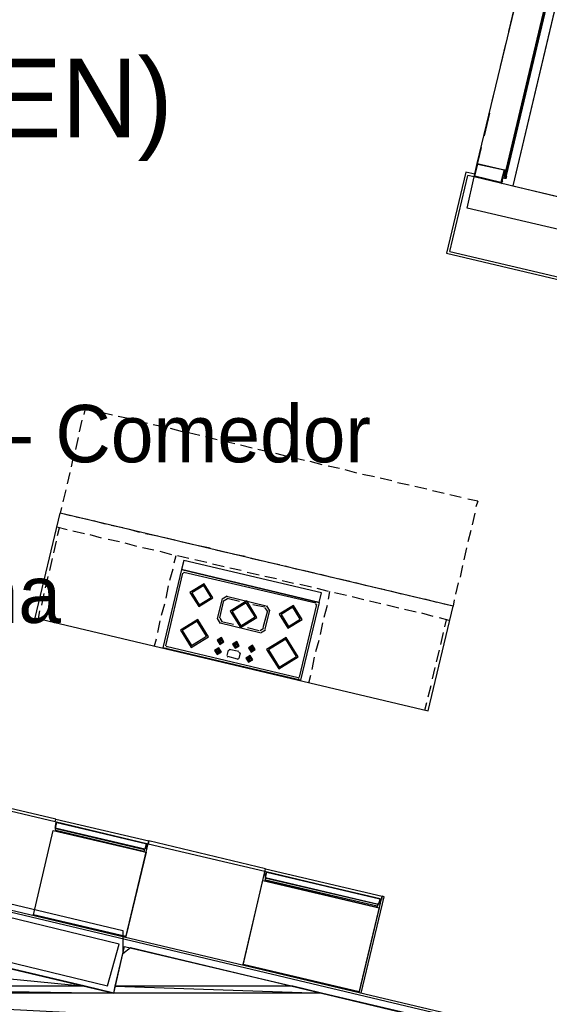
# Model space of a CAD drawing. Header units: feet. Extents: x -79 to 198, y -22 to 181.
# Tile 187 of 256: x 105 to 116, y 115 to 135. Entities that reach past the tile are written whole.
import ezdxf
from ezdxf.enums import TextEntityAlignment as Align

# ---------------------------------------------------------------- set-up
doc = ezdxf.new("R2010")
doc.units = ezdxf.units.FT
for name, color, linetype in [('A-AREA-COMUN', 252, 'CONTINUOUS'), ('A-AREA-UNIDAD', 30, 'CONTINUOUS'), ('A-LINEA', 7, 'CONTINUOUS'), ('A-MURO-CONCRETO', 8, 'CONTINUOUS'), ('A-NOMBRE-ESPACIO', 2, 'CONTINUOUS'), ('A-TEXTO-PDF', 3, 'CONTINUOUS')]:
    doc.layers.add(name, color=color, linetype=linetype)

msp = doc.modelspace()

# ---------------------------------------------------------------- linework, layer by layer
at = {"layer": 'A-AREA-COMUN'}
msp.add_lwpolyline([(98.592, 114.3644), (97.28, 114.7378), (97.28, 115.8578), (97.568, 116.9244), (98.64, 116.9778), (106.432, 115.0933), (106.672, 115.9644), (97.76, 118.1333), (97.76, 119.2178), (99.232, 125.4578), (98.8, 123.8933), (97.84, 123.8933), (94.64, 124.6578), (94.768, 126.3644), (87.808, 127.9644)], dxfattribs=at)
at = {"layer": 'A-AREA-UNIDAD'}
msp.add_lwpolyline([(88, 128.2844), (94.848, 126.6844), (94.928, 125.6533), (94.72, 124.8889), (98.688, 124.0178), (98.88, 125.4578), (99.872, 125.4933), (100.032, 124.0533), (99.68, 123.6444), (99.36, 123.6444), (99.36, 122.9333), (98.96, 122.8978), (97.952, 118.3289), (100.08, 117.9733), (100.192, 117.8133), (106.752, 116.2489), (106.752, 115.7689), (106.912, 115.8933), (114.4, 114.0978), (115.488, 114.2044), (123.28, 112.3378), (124.288, 112.3378), (124.352, 111.8933), (135.968, 109.1733)], dxfattribs=at)
at = {"layer": 'A-LINEA'}
for p, q in [((117.8667, 144.3111), (114.9067, 131.8311)), ((114.16, 132.2978), (114.9867, 135.7378)), ((114.9333, 135.5511), (114.8133, 135.0578)), ((114.76, 134.8178), (114.64, 134.3244)), ((114.5867, 134.0844), (114.4667, 133.6044)), ((114.4133, 133.3511), (114.3067, 132.8711)), ((114.24, 132.6311), (114.0933, 132.0178)), ((114.1067, 132.0711), (113.92, 132.1111)), ((114.7467, 132.1511), (114.7467, 132.1511)), ((114.7467, 132.1378), (114.7467, 132.1378)), ((114.7467, 132.1378), (114.7467, 132.1378)), ((114.76, 132.1511), (114.76, 132.1511)), ((113.5867, 130.4578), (113.96, 132.0444)), ((114.0933, 132.0178), (113.96, 132.0444)), ((116.04, 131.5511), (114.0933, 132.0178)), ((114.6667, 131.8978), (114.6667, 131.8978)), ((114.72, 132.0444), (114.72, 132.0444)), ((114.72, 131.9911), (114.72, 132.0044)), ((114.72, 131.9911), (114.72, 132.0044)), ((114.7333, 131.9911), (114.72, 131.9911)), ((114.72, 131.9911), (114.72, 131.9911)), ((114.72, 131.9911), (114.72, 131.9911)), ((114.72, 131.9911), (114.7333, 131.9911)), ((114.72, 131.9911), (114.72, 131.9911)), ((114.72, 131.9911), (114.72, 131.9911)), ((114.72, 131.9911), (114.72, 131.9911)), ((114.72, 131.9911), (114.72, 131.9911)), ((114.72, 131.9911), (114.72, 131.9911)), ((114.72, 131.9911), (114.72, 131.9911)), ((114.7333, 132.0444), (114.7333, 132.0444)), ((114.7333, 132.0444), (114.7333, 132.0444)), ((114.7333, 132.0444), (114.7333, 132.0444)), ((114.7333, 132.0444), (114.7333, 132.0444)), ((114.7333, 132.0444), (114.7333, 132.0444)), ((114.7333, 132.0444), (114.7333, 132.0444)), ((114.7333, 132.0444), (114.7333, 132.0444)), ((114.7333, 132.0444), (114.7333, 132.0444)), ((114.7333, 132.0311), (114.7333, 132.0311)), ((114.7333, 132.0311), (114.7333, 132.0311)), ((114.7333, 132.0311), (114.7333, 132.0311)), ((114.7333, 132.0178), (114.7333, 132.0178)), ((114.7333, 132.0178), (114.7333, 132.0178)), ((114.7333, 132.0178), (114.7333, 132.0178)), ((114.7333, 131.9911), (114.7333, 132.0044)), ((114.7333, 132.0044), (114.7333, 132.0044)), ((114.7333, 132.0044), (114.7333, 132.0044)), ((114.7333, 132.0044), (114.7333, 132.0044)), ((114.7333, 132.0044), (114.7333, 132.0044)), ((114.7333, 132.0044), (114.7333, 132.0044)), ((114.7333, 132.0044), (114.7333, 132.0044)), ((114.7333, 132.0044), (114.7333, 132.0044)), ((114.7333, 132.0044), (114.7333, 132.0044)), ((114.7333, 132.0044), (114.7333, 132.0044)), ((114.7333, 132.0044), (114.7333, 132.0044)), ((114.7467, 132.0044), (114.7333, 132.0044)), ((114.7333, 132.0044), (114.7333, 131.9911)), ((114.7333, 132.0044), (114.7333, 132.0044)), ((114.7333, 132.0044), (114.7333, 132.0044)), ((114.7333, 132.0044), (114.7333, 132.0044)), ((114.7333, 132.0044), (114.7333, 132.0044)), ((114.7333, 132.0044), (114.7333, 132.0044)), ((114.7333, 132.0044), (114.7333, 132.0044)), ((114.7333, 132.0044), (114.7333, 132.0044)), ((114.7333, 132.0044), (114.7333, 132.0044)), ((114.7467, 132.0044), (114.7333, 132.0044)), ((114.7333, 132.0044), (114.7333, 132.0044)), ((114.7333, 132.0044), (114.7333, 132.0044)), ((114.7333, 132.0044), (114.7333, 132.0044)), ((114.7333, 132.0044), (114.7333, 132.0044)), ((114.7333, 132.0044), (114.7333, 132.0044)), ((114.7333, 132.0044), (114.7467, 132.0044)), ((114.7333, 132.0044), (114.7467, 132.0044)), ((114.7333, 132.0044), (114.7333, 132.0044)), ((114.7333, 132.0044), (114.7467, 132.0044)), ((114.7333, 132.0044), (114.7467, 132.0044)), ((114.7333, 131.9911), (114.7333, 131.9911)), ((114.7333, 131.9911), (114.7333, 131.9911)), ((114.7333, 131.9911), (114.7333, 131.9911)), ((114.7333, 131.9911), (114.7333, 131.9911)), ((114.7333, 131.9911), (114.7333, 131.9911)), ((114.7333, 131.9911), (114.7333, 131.9911)), ((114.7333, 131.9911), (114.7333, 131.9911)), ((114.7333, 131.9911), (114.7333, 131.9911)), ((114.7333, 131.9911), (114.7333, 131.9911)), ((114.7333, 131.9911), (114.7333, 131.9911)), ((114.7333, 131.9911), (114.7333, 131.9911)), ((114.7333, 131.9911), (114.7333, 131.9911)), ((114.7467, 132.0444), (114.7467, 132.0444)), ((114.7467, 132.0311), (114.7467, 132.0444)), ((114.7467, 132.0311), (114.7467, 132.0444)), ((114.7467, 132.0444), (114.7467, 132.0444)), ((114.7467, 132.0444), (114.7467, 132.0444)), ((114.7467, 132.0311), (114.7467, 132.0444)), ((114.7467, 132.0444), (114.7467, 132.0444)), ((114.7467, 132.0444), (114.7467, 132.0444)), ((114.7467, 132.0311), (114.7467, 132.0444)), ((114.7467, 132.0444), (114.7467, 132.0444)), ((114.7467, 132.0444), (114.7467, 132.0444)), ((114.7467, 132.0444), (114.7467, 132.0444)), ((114.7467, 132.0444), (114.7467, 132.0444)), ((114.7467, 132.0444), (114.7467, 132.0444)), ((114.7467, 132.0311), (114.7467, 132.0311)), ((114.7467, 132.0178), (114.76, 132.0311)), ((114.7467, 132.0311), (114.7467, 132.0311)), ((114.7467, 132.0311), (114.7467, 132.0311)), ((114.7467, 132.0311), (114.7467, 132.0311)), ((114.7467, 132.0311), (114.7467, 132.0311)), ((114.7467, 132.0311), (114.7467, 132.0311)), ((114.7467, 132.0311), (114.7467, 132.0178)), ((114.7467, 132.0311), (114.7467, 132.0311)), ((114.7467, 132.0178), (114.7467, 132.0311)), ((114.7467, 132.0311), (114.7467, 132.0311)), ((114.76, 132.0311), (114.7467, 132.0311)), ((114.7467, 132.0311), (114.7467, 132.0311)), ((114.7467, 132.0311), (114.7467, 132.0311)), ((114.7467, 132.0311), (114.7467, 132.0311)), ((114.7467, 132.0311), (114.7467, 132.0311)), ((114.7467, 132.0311), (114.7467, 132.0311)), ((114.7467, 132.0311), (114.7467, 132.0311)), ((114.7467, 132.0311), (114.7467, 132.0311)), ((114.7467, 132.0311), (114.7467, 132.0311)), ((114.7467, 132.0311), (114.76, 132.0311)), ((114.7467, 132.0044), (114.7467, 132.0178)), ((114.7467, 132.0178), (114.7467, 132.0178)), ((114.7467, 132.0178), (114.7467, 132.0178)), ((114.7467, 132.0178), (114.7467, 132.0178)), ((114.7467, 132.0178), (114.7467, 132.0178)), ((114.7467, 132.0178), (114.7467, 132.0178)), ((114.76, 132.0178), (114.7467, 132.0178)), ((114.7467, 132.0178), (114.7467, 132.0178)), ((114.7467, 132.0044), (114.7467, 132.0178)), ((114.76, 132.0178), (114.7467, 132.0178)), ((114.7467, 132.0178), (114.7467, 132.0178)), ((114.7467, 132.0178), (114.7467, 132.0178)), ((114.7467, 132.0178), (114.7467, 132.0178)), ((114.7467, 132.0178), (114.7467, 132.0178)), ((114.7467, 132.0178), (114.7467, 132.0178)), ((114.7467, 132.0178), (114.7467, 132.0178)), ((114.7467, 132.0178), (114.7467, 132.0178)), ((114.7467, 132.0178), (114.7467, 132.0178)), ((114.7467, 132.0178), (114.7467, 132.0178)), ((114.7467, 132.0178), (114.7467, 132.0178)), ((114.7467, 132.0178), (114.7467, 132.0044)), ((114.7467, 132.0178), (114.7467, 132.0044)), ((114.7467, 132.0178), (114.7467, 132.0178)), ((114.7467, 132.0178), (114.7467, 132.0178)), ((114.7467, 132.0178), (114.7467, 132.0178)), ((114.7467, 132.0178), (114.7467, 132.0178)), ((114.7467, 132.0178), (114.76, 132.0178)), ((114.7467, 132.0178), (114.76, 132.0178)), ((114.7467, 132.0044), (114.7467, 132.0044)), ((114.7467, 132.0044), (114.7467, 132.0044)), ((114.76, 132.0044), (114.7467, 132.0044)), ((114.7467, 131.9911), (114.7467, 132.0044)), ((114.7467, 132.0044), (114.7467, 132.0044)), ((114.7467, 132.0044), (114.7467, 132.0044)), ((114.7467, 132.0044), (114.7467, 132.0044)), ((114.7467, 132.0044), (114.7467, 132.0044)), ((114.7467, 132.0044), (114.7467, 132.0044)), ((114.7467, 132.0044), (114.7467, 132.0044)), ((114.7467, 132.0044), (114.7467, 131.9911)), ((114.7467, 132.0044), (114.7467, 132.0044)), ((114.7467, 132.0044), (114.7467, 131.9911)), ((114.7467, 132.0044), (114.7467, 132.0044)), ((114.7467, 132.0044), (114.7467, 132.0044)), ((114.7467, 132.0044), (114.7467, 131.9911)), ((114.7467, 132.0044), (114.7467, 132.0044)), ((114.7467, 132.0044), (114.7467, 132.0044)), ((114.7467, 131.9911), (114.7467, 131.9911)), ((114.7467, 131.9911), (114.7467, 131.9911)), ((114.7467, 131.9911), (114.7467, 131.9911)), ((114.7467, 131.9911), (114.7467, 131.9911)), ((114.7467, 131.9911), (114.7467, 131.9911)), ((114.7467, 131.9911), (114.7467, 131.9911)), ((114.7467, 131.9911), (114.7467, 131.9911)), ((114.7467, 131.9911), (114.7467, 131.9911)), ((114.7467, 131.9911), (114.7467, 131.9911)), ((114.7467, 131.9911), (114.7467, 131.9911)), ((114.7467, 131.9911), (114.7467, 131.9911)), ((114.7467, 131.9911), (114.7467, 131.9911)), ((114.7467, 131.9911), (114.7467, 131.9911)), ((114.7467, 131.9911), (114.7467, 131.9911)), ((114.7467, 131.9911), (114.7467, 131.9911)), ((114.7467, 131.9911), (114.7467, 131.9911)), ((114.76, 131.9911), (114.7467, 131.9911)), ((114.7467, 131.9911), (114.7467, 131.9911)), ((114.7467, 131.9911), (114.7467, 131.9911)), ((114.7467, 131.9911), (114.7467, 131.9911)), ((114.7467, 131.9911), (114.7467, 131.9911)), ((114.7467, 131.9911), (114.7467, 131.9911)), ((114.7467, 131.9911), (114.7467, 131.9911)), ((114.7467, 131.9911), (114.7467, 131.9911)), ((114.7467, 131.9911), (114.7467, 131.9911)), ((114.7467, 131.9911), (114.7467, 131.9911)), ((114.7467, 131.9911), (114.7467, 131.9911)), ((114.7467, 131.9911), (114.7467, 131.9911)), ((114.7467, 131.9911), (114.7467, 131.9911)), ((114.76, 132.0444), (114.76, 132.0444)), ((114.76, 132.0311), (114.76, 132.0311)), ((114.76, 132.0311), (114.76, 132.0311)), ((114.76, 132.0311), (114.76, 132.0311)), ((114.76, 132.0311), (114.76, 132.0311)), ((114.76, 132.0311), (114.76, 132.0311)), ((114.76, 132.0311), (114.76, 132.0311)), ((114.76, 132.0311), (114.76, 132.0311)), ((114.76, 132.0311), (114.76, 132.0311)), ((114.76, 132.0311), (114.76, 132.0311)), ((114.76, 132.0311), (114.76, 132.0311)), ((114.76, 132.0311), (114.76, 132.0311)), ((114.76, 132.0311), (114.76, 132.0311)), ((114.76, 132.0311), (114.76, 132.0311)), ((114.76, 132.0311), (114.76, 132.0311)), ((114.76, 132.0311), (114.76, 132.0311)), ((114.76, 132.0311), (114.76, 132.0311)), ((114.76, 132.0311), (114.76, 132.0311)), ((114.76, 132.0311), (114.76, 132.0311)), ((114.76, 132.0311), (114.76, 132.0311)), ((114.76, 132.0311), (114.76, 132.0311)), ((114.76, 132.0311), (114.76, 132.0311)), ((114.76, 132.0311), (114.76, 132.0311)), ((114.76, 132.0311), (114.76, 132.0311)), ((114.76, 132.0311), (114.76, 132.0311)), ((114.76, 132.0311), (114.76, 132.0311)), ((114.76, 132.0311), (114.76, 132.0311)), ((114.76, 132.0311), (114.76, 132.0311)), ((114.76, 132.0311), (114.76, 132.0311)), ((114.76, 132.0311), (114.76, 132.0311)), ((114.76, 132.0178), (114.76, 132.0178)), ((114.76, 132.0178), (114.76, 132.0178)), ((114.76, 132.0178), (114.76, 132.0178)), ((114.76, 132.0178), (114.76, 132.0178)), ((114.76, 132.0178), (114.76, 132.0178)), ((114.76, 132.0178), (114.76, 132.0178)), ((114.76, 132.0178), (114.76, 132.0178)), ((114.76, 132.0178), (114.76, 132.0178)), ((114.76, 132.0178), (114.76, 132.0178)), ((114.76, 132.0178), (114.76, 132.0178)), ((114.76, 132.0178), (114.76, 132.0044)), ((114.76, 132.0178), (114.76, 132.0044)), ((114.76, 132.0178), (114.76, 132.0178)), ((114.76, 132.0178), (114.76, 132.0178)), ((114.76, 132.0178), (114.76, 132.0178)), ((114.76, 132.0178), (114.76, 132.0178)), ((114.76, 132.0178), (114.76, 132.0178)), ((114.76, 132.0178), (114.76, 132.0178)), ((114.76, 132.0178), (114.76, 132.0178)), ((114.76, 132.0178), (114.76, 132.0178)), ((114.76, 132.0044), (114.76, 132.0044)), ((114.76, 132.0044), (114.76, 132.0044)), ((114.76, 131.9911), (114.76, 132.0044)), ((114.76, 132.0044), (114.76, 132.0044)), ((114.76, 132.0044), (114.76, 132.0044)), ((114.76, 132.0044), (114.76, 132.0044)), ((114.76, 132.0044), (114.76, 132.0044)), ((114.76, 132.0044), (114.76, 132.0044)), ((114.76, 132.0044), (114.76, 132.0044)), ((114.76, 132.0044), (114.76, 132.0044)), ((114.76, 132.0044), (114.76, 131.9911)), ((114.76, 132.0044), (114.76, 132.0044)), ((114.76, 132.0044), (114.76, 132.0044)), ((114.76, 132.0044), (114.76, 132.0044)), ((114.76, 132.0044), (114.76, 132.0044)), ((114.76, 131.9911), (114.76, 131.9911)), ((114.76, 131.9911), (114.76, 131.9911)), ((114.76, 131.9911), (114.76, 131.9911)), ((114.76, 131.9911), (114.76, 131.9911)), ((114.76, 131.9911), (114.76, 131.9911)), ((114.76, 131.9911), (114.76, 131.9911)), ((114.76, 131.9911), (114.76, 131.9911)), ((114.76, 131.9778), (114.76, 131.9911)), ((114.7739, 132.0315), (114.7605, 131.975)), ((114.7733, 132.0311), (114.7733, 132.0311)), ((114.7733, 132.0311), (114.7733, 132.0311)), ((114.7733, 132.0311), (114.7733, 132.0311)), ((114.7733, 132.0311), (114.7733, 132.0311)), ((113.5867, 130.4578), (119.08, 129.1644)), ((105.96, 127.1644), (105.9333, 127.0444)), ((106.1733, 127.1244), (105.96, 127.1644)), ((105.8933, 126.9244), (105.84, 126.6844)), ((106.5333, 127.0311), (106.2933, 127.0844)), ((106.8933, 126.9511), (106.6533, 127.0044)), ((107.2667, 126.8578), (107.0267, 126.9111)), ((107.6267, 126.7778), (107.3867, 126.8311)), ((108, 126.6844), (107.7467, 126.7511)), ((105.8133, 126.5644), (105.76, 126.3111)), ((108.36, 126.6044), (108.12, 126.6578)), ((108.72, 126.5111), (108.48, 126.5778)), ((109.0933, 126.4311), (108.84, 126.4844)), ((109.4533, 126.3378), (109.2133, 126.4044)), ((109.8133, 126.2578), (109.5733, 126.3111)), ((105.72, 126.1911), (105.6667, 125.9511)), ((110.1867, 126.1644), (109.9467, 126.2311)), ((110.5467, 126.0844), (110.3067, 126.1378)), ((110.92, 125.9911), (110.6667, 126.0578)), ((111.28, 125.9111), (111.04, 125.9644)), ((111.64, 125.8178), (111.4, 125.8844)), ((105.64, 125.8311), (105.5867, 125.5911)), ((112.0133, 125.7378), (111.76, 125.7911)), ((112.3733, 125.6578), (112.1333, 125.7111)), ((105.56, 125.4711), (105.4933, 125.2178)), ((112.7333, 125.5644), (112.4933, 125.6178)), ((113.1067, 125.4844), (112.8533, 125.5378)), ((113.4667, 125.3911), (113.2267, 125.4444)), ((113.8267, 125.3111), (113.5867, 125.3644)), ((114.1733, 125.2311), (113.96, 125.2711)), ((105.4667, 125.0978), (105.44, 124.9778)), ((114.1733, 125.2311), (114.1333, 125.1111)), ((104.92, 122.7911), (105.44, 124.9778)), ((105.6533, 124.9244), (105.44, 124.9778)), ((106.0133, 124.8444), (105.7733, 124.8978)), ((114.1067, 124.9778), (114.0533, 124.7378)), ((105.5867, 124.6311), (105.3733, 124.6844)), ((105.3867, 124.5111), (105.4267, 124.6711)), ((106.3867, 124.7511), (106.1333, 124.8178)), ((106.7467, 124.6711), (106.5067, 124.7244)), ((107.1067, 124.5778), (106.8667, 124.6444)), ((105.9467, 124.5511), (105.7067, 124.6044)), ((106.3067, 124.4578), (106.0667, 124.5244)), ((106.68, 124.3778), (106.44, 124.4311)), ((107.48, 124.4978), (107.2267, 124.5511)), ((107.84, 124.4178), (107.6, 124.4711)), ((114.0267, 124.6178), (113.96, 124.3778)), ((105.3067, 124.1511), (105.36, 124.3911)), ((107.04, 124.2844), (106.8, 124.3511)), ((107.4, 124.2044), (107.16, 124.2578)), ((108.2, 124.3244), (107.96, 124.3778)), ((108.5733, 124.2444), (108.3333, 124.2978)), ((113.9333, 124.2578), (113.88, 124.0044)), ((105.2267, 123.7778), (105.28, 124.0311)), ((107.7733, 124.1111), (107.5333, 124.1778)), ((107.8267, 123.9378), (107.8667, 124.0978)), ((108.1333, 124.0311), (107.8933, 124.0844)), ((108.9333, 124.1511), (108.6933, 124.2044)), ((109.3067, 124.0711), (109.0533, 124.1244)), ((109.6667, 123.9778), (109.4267, 124.0311)), ((107.7333, 123.5778), (107.8, 123.8178)), ((108.5067, 123.9511), (108.2533, 124.0044)), ((108.8667, 123.8578), (108.6267, 123.9111)), ((109.2267, 123.7778), (108.9867, 123.8311)), ((110.0267, 123.8978), (109.7867, 123.9511)), ((110.4, 123.8044), (110.1467, 123.8711)), ((113.8533, 123.8844), (113.8, 123.6444)), ((105.1333, 123.4178), (105.1867, 123.6578)), ((107.9733, 123.8044), (107.5867, 122.1644)), ((108, 123.7244), (107.64, 122.2044)), ((110.8533, 123.1111), (107.9733, 123.8044)), ((108.0379, 123.7372), (108.0139, 123.7224)), ((110.7867, 123.0978), (108.0267, 123.7378)), ((109.6, 123.6844), (109.3467, 123.7378)), ((109.96, 123.6044), (109.72, 123.6578)), ((110.76, 123.7244), (110.52, 123.7778)), ((111.12, 123.6311), (110.88, 123.6978)), ((111.4933, 123.5511), (111.2533, 123.6044)), ((107.6533, 123.2044), (107.7067, 123.4578)), ((110.32, 123.5111), (110.08, 123.5644)), ((110.6933, 123.4311), (110.4533, 123.4844)), ((111.0533, 123.3378), (110.8133, 123.4044)), ((111.8533, 123.4578), (111.6133, 123.5244)), ((112.2267, 123.3778), (111.9733, 123.4311)), ((113.76, 123.5244), (113.7067, 123.2844)), ((105.0533, 123.0578), (105.1067, 123.2978)), ((108.8267, 123.1911), (108.72, 122.7778)), ((108.9333, 123.2421), (108.829, 123.1777)), ((108.9405, 123.1895), (108.8683, 123.1449)), ((108.92, 123.2444), (109.7467, 123.0444)), ((108.9333, 123.2044), (109.1867, 123.1378)), ((111.0533, 123.1778), (111.08, 123.3378)), ((111.4267, 123.2578), (111.1733, 123.3111)), ((111.7867, 123.1644), (111.5467, 123.2311)), ((112.5867, 123.2844), (112.3467, 123.3511)), ((112.9467, 123.2044), (112.7067, 123.2578)), ((107.56, 122.8444), (107.6267, 123.0844)), ((108.8533, 123.1511), (108.7733, 122.7911)), ((109.4667, 123.0711), (109.72, 123.0178)), ((109.7717, 122.9306), (109.7271, 123.0028)), ((109.8243, 122.9378), (109.76, 123.0421)), ((110.8, 123.0711), (110.44, 121.5511)), ((110.8533, 123.1111), (110.4667, 121.4844)), ((110.7995, 123.0598), (110.7846, 123.0839)), ((110.96, 122.8044), (111.0267, 123.0578)), ((112.1467, 123.0844), (111.9067, 123.1378)), ((112.52, 122.9911), (112.2667, 123.0578)), ((113.32, 123.1111), (113.0667, 123.1778)), ((113.1333, 120.8444), (113.6533, 123.0311)), ((113.6533, 123.0311), (113.44, 123.0844)), ((104.92, 122.7911), (113.1333, 120.8444)), ((104.9867, 122.7778), (105.0133, 122.9378)), ((108.7223, 122.7777), (108.7867, 122.6734)), ((108.7749, 122.7849), (108.8195, 122.7127)), ((109.7733, 122.9378), (109.68, 122.5778)), ((109.8133, 122.9511), (109.72, 122.5511)), ((112.88, 122.9111), (112.64, 122.9644)), ((113.24, 122.8178), (113, 122.8844)), ((113.5733, 122.7378), (113.3733, 122.7911)), ((107.48, 122.4844), (107.5333, 122.7244)), ((108.7867, 122.6844), (109.6133, 122.4844)), ((108.8133, 122.7111), (109.0667, 122.6578)), ((109.36, 122.5911), (109.6, 122.5244)), ((109.6195, 122.5261), (109.6917, 122.5706)), ((110.88, 122.4444), (110.9333, 122.6844)), ((113.48, 122.6044), (113.52, 122.7511)), ((109.6267, 122.4734), (109.731, 122.5378)), ((113.4, 122.2311), (113.4533, 122.4844)), ((107.4133, 122.2044), (107.4533, 122.3511)), ((110.4667, 121.4844), (107.5867, 122.1644)), ((110.4133, 121.5378), (107.6533, 122.1911)), ((107.6539, 122.2024), (107.6687, 122.1783)), ((108.8, 122.3244), (108.7867, 122.2578)), ((109.12, 122.2578), (109.1067, 122.1778)), ((109.4267, 122.1778), (109.4133, 122.1111)), ((109.44, 122.1778), (109.44, 122.1778)), ((109.4533, 122.1778), (109.44, 122.1111)), ((110.7867, 122.0844), (110.8533, 122.3244)), ((108.7333, 122.1111), (108.72, 122.0444)), ((108.7467, 122.1111), (108.7333, 122.0444)), ((108.7467, 122.1111), (108.7467, 122.1111)), ((108.9333, 122.0044), (108.96, 122.1111)), ((108.9339, 121.989), (108.9487, 121.965)), ((109.1467, 121.9244), (108.9467, 121.9778)), ((108.9846, 122.1239), (108.9605, 122.109)), ((109.1733, 122.0844), (108.9733, 122.1244)), ((109.2, 122.0578), (109.1733, 121.9378)), ((109.1995, 122.0465), (109.1846, 122.0706)), ((110.7067, 121.7111), (110.76, 121.9644)), ((113.3067, 121.8711), (113.3733, 122.1111)), ((109.1487, 121.925), (109.1728, 121.9398)), ((109.4, 121.9511), (109.3867, 121.8844)), ((113.2267, 121.5111), (113.28, 121.7511)), ((110.64, 121.4311), (110.68, 121.5911)), ((110.4154, 121.525), (110.4395, 121.5398)), ((113.1333, 121.1378), (113.2, 121.3778)), ((113.0667, 120.8578), (113.1067, 121.0178)), ((105.3333, 118.5244), (102.88, 119.0978)), ((105.3467, 118.5778), (102.9067, 119.1511)), ((97.7467, 118.2578), (123.4133, 112.1778)), ((107.2, 117.9378), (105.3467, 118.3778)), ((107.2, 117.9378), (105.3467, 118.3778)), ((105.3467, 118.3511), (107.1867, 117.9111)), ((105.3467, 118.3511), (107.1867, 117.9111)), ((123.4, 112.1244), (97.6933, 118.2178)), ((106.8133, 116.1111), (107.2933, 118.1244)), ((109.72, 117.4844), (107.28, 118.0578)), ((109.7333, 117.5378), (107.2933, 118.1244)), ((109.2667, 115.5244), (109.7333, 117.5378)), ((109.7333, 117.3111), (112.0667, 116.7644)), ((109.7333, 117.3111), (112.0667, 116.7644)), ((112.08, 116.7911), (109.7467, 117.3378)), ((112.08, 116.7911), (109.7467, 117.3378)), ((111.6933, 114.9511), (112.1733, 116.9644))]:
    msp.add_line(p, q, dxfattribs=at)
for points in [[(103.1067, 159.3911), (103.0667, 159.2178), (102.5733, 157.1111), (102.8667, 156.9378), (100.9867, 148.9911), (103.5867, 148.3778), (103.4267, 147.7244), (111.4267, 145.8444), (113.8133, 145.2711), (117.8667, 144.3111), (114.9067, 131.8311), (119.4533, 130.7511), (119.2933, 130.0978), (122, 129.4578), (128.0267, 128.0444), (124.1867, 111.8044), (124.44, 111.7378), (125.7867, 111.4178), (129.48, 110.5511), (135.96, 109.0178), (135.88, 108.6844), (141.96, 107.2578)], [(103.1067, 159.3911), (103.0667, 159.2178), (102.5733, 157.1111), (102.8667, 156.9378), (100.9867, 148.9911), (103.5867, 148.3778), (103.4267, 147.7244), (111.4267, 145.8444), (113.8133, 145.2711), (117.8667, 144.3111), (114.9067, 131.8311), (119.4533, 130.7511), (119.2933, 130.0978), (122, 129.4578), (128.0267, 128.0444), (124.1867, 111.8044), (124.44, 111.7378), (125.7867, 111.4178), (129.48, 110.5511), (135.96, 109.0178), (135.88, 108.6844), (141.96, 107.2578)], [(114.7467, 132.0444), (115.6133, 135.7111), (115.6, 135.7244), (114.7333, 132.0444), (114.7467, 132.0444)], [(114.7733, 132.0444), (115.64, 135.7111), (115.6267, 135.7111), (115.6133, 135.7111), (114.7467, 132.0444), (114.7733, 132.0311), (114.7733, 132.0444)], [(114.0933, 132.0178), (114.16, 132.2978), (114.7333, 132.1644), (114.6667, 131.8844), (114.0933, 132.0178)], [(114.1067, 132.0311), (114.1733, 132.2844), (114.72, 132.1644), (114.6533, 131.8978), (114.1067, 132.0311)], [(113.92, 132.1111), (113.52, 130.4178), (119.12, 129.0978)], [(114.7467, 132.1244), (114.7467, 132.1244), (114.7467, 132.1244), (114.72, 132.1244), (114.72, 132.1244), (114.7333, 132.1511), (114.7333, 132.1511), (114.72, 132.1511), (114.72, 132.1511), (114.72, 132.1511), (114.72, 132.1511), (114.72, 132.1511), (114.72, 132.1644), (114.72, 132.1644), (114.72, 132.1511), (114.7333, 132.1511), (114.7333, 132.1511), (114.7333, 132.1644), (114.7333, 132.1644), (114.76, 132.1644), (114.76, 132.1644), (114.76, 132.1644)], [(115.8933, 130.9111), (113.9467, 131.3644), (114.0933, 132.0178)], [(114.6533, 131.8978), (114.6667, 131.9111), (114.6667, 131.9111), (114.6667, 131.9111), (114.6667, 131.8978), (114.6667, 131.8978), (114.68, 131.9244), (114.68, 131.9244), (114.6933, 131.9111), (114.6933, 131.9111), (114.6933, 131.9111), (114.6933, 131.9111)], [(114.6533, 131.8978), (114.6667, 131.8978), (114.6667, 131.8978), (114.6667, 131.8978), (114.6667, 131.8978), (114.6667, 131.8978), (114.6667, 131.8844), (114.6667, 131.8844), (114.68, 131.8711), (114.68, 131.8711)], [(114.6933, 131.8978), (114.6933, 131.8978), (114.6933, 131.8978)], [(114.6933, 131.8844), (114.6933, 131.8844), (114.6933, 131.8844)], [(114.76, 131.9911), (114.7467, 131.9911), (114.7333, 131.9911), (114.72, 131.9911), (114.7067, 131.9911)], [(114.72, 132.0444), (114.7333, 132.0444), (114.7467, 132.0444), (114.76, 132.0311), (114.7733, 132.0444)], [(114.7221, 131.9916), (114.746, 132.006), (114.7324, 132.0303)], [(114.7333, 132.0311), (114.7467, 132.0311), (114.7467, 132.0178), (114.7467, 132.0044), (114.76, 132.0044), (114.76, 132.0044)], [(114.7467, 132.0444), (114.7467, 132.0311), (114.76, 132.0311)], [(113.68, 123.1644), (113.6533, 123.0311), (105.44, 124.9778)], [(110.9067, 123.3111), (108.0267, 123.9911), (107.9733, 123.8044), (110.8533, 123.1111), (110.9067, 123.3111)], [(108.6334, 123.2077), (108.4501, 123.5045), (108.1533, 123.3212), (108.3365, 123.0244), (108.6334, 123.2077)], [(108.5944, 123.2169), (108.4409, 123.4656), (108.1922, 123.312), (108.3458, 123.0633), (108.5944, 123.2169)], [(109.5523, 122.7984), (109.3393, 123.1434), (108.9944, 122.9304), (109.2073, 122.5855), (109.5523, 122.7984)], [(109.5134, 122.8077), (109.3301, 123.1045), (109.0333, 122.9212), (109.2165, 122.6244), (109.5134, 122.8077)], [(110.5, 122.7543), (110.3168, 123.0512), (110.02, 122.8679), (110.2032, 122.5711), (110.5, 122.7543)], [(110.4611, 122.7635), (110.3076, 123.0122), (110.0589, 122.8587), (110.2124, 122.61), (110.4611, 122.7635)], [(108.5386, 122.3954), (108.3157, 122.7564), (107.9547, 122.5335), (108.1776, 122.1725), (108.5386, 122.3954)], [(108.4997, 122.4046), (108.3065, 122.7175), (107.9937, 122.5243), (108.1868, 122.2114), (108.4997, 122.4046)], [(108.8647, 122.2876), (108.8102, 122.3758), (108.722, 122.3213), (108.7765, 122.2331), (108.8647, 122.2876)], [(110.4175, 121.9728), (110.1649, 122.382), (109.7558, 122.1294), (110.0084, 121.7202), (110.4175, 121.9728)], [(108.8114, 122.0742), (108.7569, 122.1625), (108.6686, 122.108), (108.7231, 122.0197), (108.8114, 122.0742)], [(108.8387, 122.2937), (108.8041, 122.3499), (108.7479, 122.3152), (108.7826, 122.259), (108.8387, 122.2937)], [(108.7867, 122.3378), (108.7867, 122.3378), (108.76, 122.2578)], [(109.1847, 122.2076), (109.1302, 122.2958), (109.042, 122.2413), (109.0965, 122.1531), (109.1847, 122.2076)], [(109.1587, 122.2137), (109.1241, 122.2699), (109.0679, 122.2352), (109.1026, 122.179), (109.1587, 122.2137)], [(109.1067, 122.2578), (109.1067, 122.2578), (109.08, 122.1911)], [(109.518, 122.1276), (109.4635, 122.2158), (109.3753, 122.1613), (109.4298, 122.0731), (109.518, 122.1276)], [(109.4921, 122.1337), (109.4574, 122.1899), (109.4013, 122.1552), (109.4359, 122.099), (109.4921, 122.1337)], [(110.3786, 121.982), (110.1557, 122.3431), (109.7947, 122.1202), (110.0176, 121.7592), (110.3786, 121.982)], [(108.7854, 122.0804), (108.7507, 122.1365), (108.6946, 122.1019), (108.7293, 122.0457), (108.7854, 122.0804)], [(109.4647, 121.9142), (109.4102, 122.0025), (109.322, 121.948), (109.3765, 121.8597), (109.4647, 121.9142)], [(109.4387, 121.9204), (109.4041, 121.9765), (109.3479, 121.9419), (109.3826, 121.8857), (109.4387, 121.9204)], [(109.3867, 121.9644), (109.3867, 121.9644), (109.36, 121.8844)], [(107.2933, 118.1244), (107.28, 118.0578), (105.3333, 118.5244), (105.3467, 118.5778), (107.2933, 118.1244)], [(107.2933, 118.1244), (107.28, 118.0578), (105.3333, 118.5244), (105.3467, 118.5778), (107.2933, 118.1244)], [(107.24, 118.0711), (107.2133, 117.9511), (105.3333, 118.3911), (105.3733, 118.5111), (107.24, 118.0711)], [(105.3467, 118.5111), (105.3333, 118.4311), (105.3467, 118.4178), (105.3333, 118.3911), (105.3467, 118.3778), (105.3333, 118.3644), (105.3467, 118.3511), (105.3333, 118.3378), (107.2, 117.8978), (107.1867, 117.9111), (107.2, 117.9244), (107.2, 117.9378), (107.2133, 117.9511), (107.2267, 117.9644), (107.24, 117.9778), (107.2533, 118.0578), (105.3467, 118.5111)], [(107.24, 118.0711), (107.2133, 117.9511), (105.3333, 118.3911), (105.3733, 118.5111), (107.24, 118.0711)], [(105.3467, 118.5111), (105.3333, 118.4311), (105.3467, 118.4178), (105.3333, 118.3911), (105.3467, 118.3778), (105.3333, 118.3644), (105.3467, 118.3511), (105.3333, 118.3378), (107.2, 117.8978), (107.1867, 117.9111), (107.2, 117.9244), (107.2, 117.9378), (107.2133, 117.9511), (107.2267, 117.9644), (107.24, 117.9778), (107.2533, 118.0578), (105.3467, 118.5111)], [(105.2933, 118.3378), (107.24, 117.8844), (106.8133, 116.1244), (104.88, 116.5778), (105.2933, 118.3378)], [(112.1733, 116.9644), (112.16, 116.8978), (109.72, 117.4844), (109.7333, 117.5378), (112.1733, 116.9644)], [(112.1733, 116.9644), (112.16, 116.8978), (109.72, 117.4844), (109.7333, 117.5378), (112.1733, 116.9644)], [(109.7467, 117.4711), (109.72, 117.3911), (109.7333, 117.3778), (109.7333, 117.3511), (109.7467, 117.3378), (109.72, 117.3244), (109.7333, 117.3111), (109.72, 117.2978), (112.0667, 116.7378), (112.0667, 116.7644), (112.08, 116.7644), (112.08, 116.7911), (112.0933, 116.7911), (112.0933, 116.8178), (112.12, 116.8311), (112.1333, 116.9111), (109.7467, 117.4711)], [(109.7467, 117.4711), (109.72, 117.3911), (109.7333, 117.3778), (109.7333, 117.3511), (109.7467, 117.3378), (109.72, 117.3244), (109.7333, 117.3111), (109.72, 117.2978), (112.0667, 116.7378), (112.0667, 116.7644), (112.08, 116.7644), (112.08, 116.7911), (112.0933, 116.7911), (112.0933, 116.8178), (112.12, 116.8311), (112.1333, 116.9111), (109.7467, 117.4711)], [(112.12, 116.9111), (112.0933, 116.7911), (109.7333, 117.3511), (109.76, 117.4711), (112.12, 116.9111)], [(112.12, 116.9111), (112.0933, 116.7911), (109.7333, 117.3511), (109.76, 117.4711), (112.12, 116.9111)], [(109.68, 117.2978), (112.1067, 116.7244), (111.6933, 114.9644), (109.2667, 115.5378), (109.68, 117.2978)], [(97.7333, 117.0311), (106.56, 114.9378), (106.7867, 115.9111), (114.5733, 114.0711), (113.88, 111.1511), (111.9333, 111.6178), (109.56, 101.5511), (96.56, 104.6311), (97.0133, 106.5778), (107.0933, 104.1911), (109.0133, 112.2978), (97.28, 115.0844), (97.7333, 117.0311)], [(111.7333, 114.9378), (112.2133, 116.9511), (112.1733, 116.9644)]]:
    msp.add_lwpolyline(points, dxfattribs=at)
for points in [[(114.7333, 132.1511), (114.72, 132.1511), (114.72, 132.1511), (114.7333, 132.1511)], [(114.6667, 131.8978), (114.6667, 131.8978), (114.6667, 131.8978), (114.6667, 131.8978)]]:
    msp.add_lwpolyline(points, close=True, dxfattribs=at)
at = {"layer": 'A-MURO-CONCRETO'}
for points in [[(97.48, 115.9111), (105.96, 115.0844), (97.28, 115.0844), (97.48, 115.9111), (97.48, 115.9111)], [(102.44, 115.9111), (97.48, 115.9111), (105.96, 115.0844), (102.44, 115.9111)], [(106.7867, 115.9111), (110.3067, 115.0844), (106.5867, 115.0844), (106.7867, 115.9111), (106.7867, 115.9111)], [(105.96, 115.0844), (97.28, 115.0844), (106.56, 114.9378), (105.96, 115.0844)], [(97.28, 115.0844), (106.56, 114.9378), (97.8667, 114.9378), (97.28, 115.0844), (97.28, 115.0844)], [(106.5867, 115.0844), (110.9067, 114.9378), (106.56, 114.9378), (106.5867, 115.0844), (106.5867, 115.0844)], [(110.3067, 115.0844), (106.5867, 115.0844), (110.9067, 114.9378), (110.3067, 115.0844)], [(110.9067, 114.9378), (97.8667, 114.9378), (114.5733, 114.0711), (110.9067, 114.9378)]]:
    msp.add_lwpolyline(points, dxfattribs=at)

# ---------------------------------------------------------------- texts
at = {"layer": 'A-NOMBRE-ESPACIO'}
for s, p in [('Sala - Comedor', (106.32, 126.0444)), ('Cocina', (102.96, 122.6844))]:
    msp.add_text(s, height=1.2, dxfattribs=at).set_placement(p, align=Align.CENTER)
at = {"layer": 'A-TEXTO-PDF'}
msp.add_text('DEN)', height=1.646, dxfattribs=at).set_placement((105.1017, 132.8452), align=Align.CENTER)

doc.saveas('drawing.dxf')
